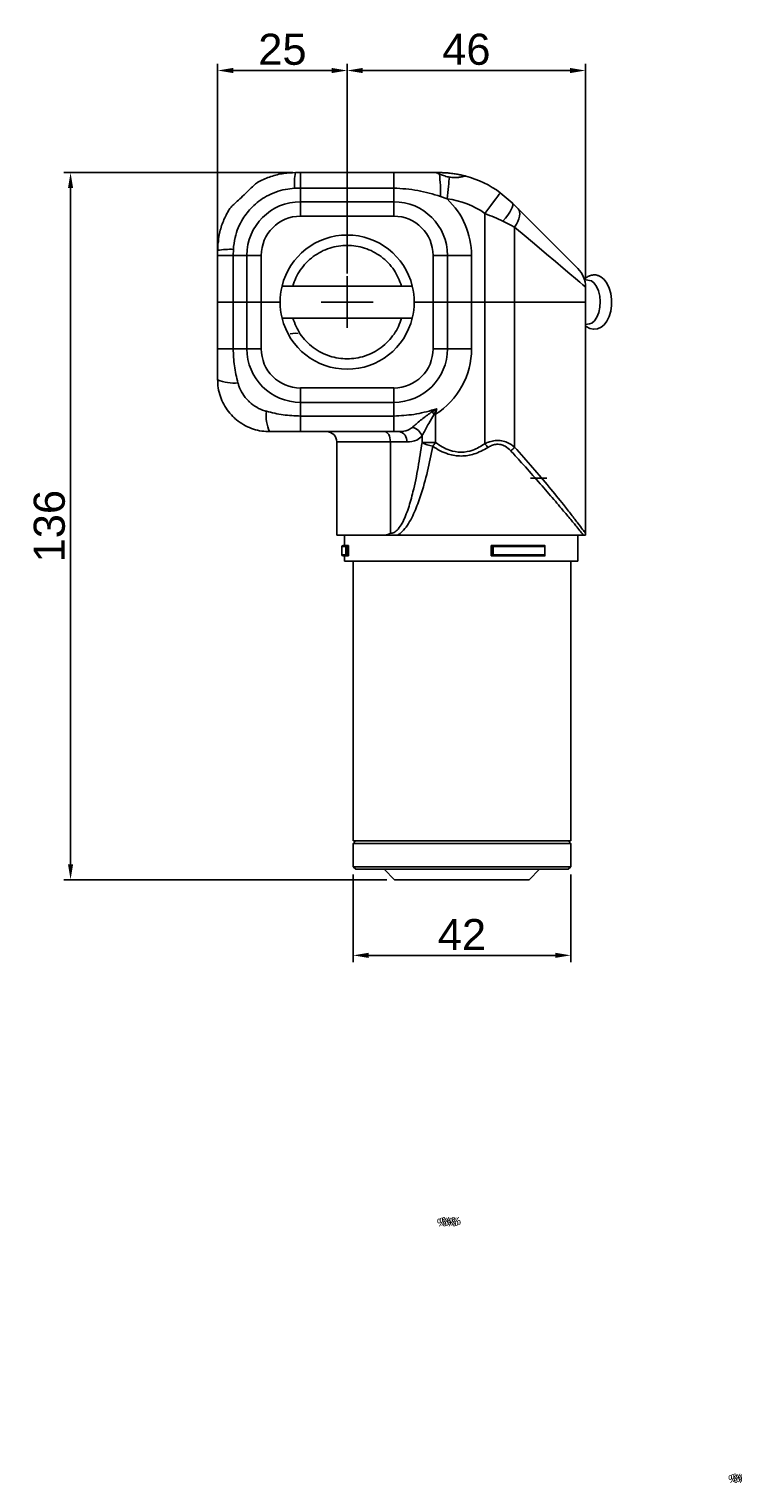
# Model space of a CAD drawing. Extents: x -901 to 3209, y -1525 to 2707.
# Tile 1 of 4: x -901 to -765, y -135 to 146. Entities that reach past the tile are written whole.
import ezdxf

# ---------------------------------------------------------------- set-up
doc = ezdxf.new("R2010")
doc.units = 0
doc.header["$LTSCALE"] = 10
doc.header["$MEASUREMENT"] = 0
doc.header["$PDMODE"] = 3
doc.linetypes.add('CENTER', pattern=[2, 1.25, -0.25, 0.25, -0.25])
doc.layers.get('0').update_dxf_attribs({"linetype": 'CONTINUOUS'})
doc.layers.get('DEFPOINTS').update_dxf_attribs({"linetype": 'CONTINUOUS'})
for name, color, linetype in [('CE', 2, 'CENTER'), ('DIM', 4, 'CONTINUOUS'), ('DIM0', 4, 'CONTINUOUS')]:
    doc.layers.add(name, color=color, linetype=linetype)
doc.styles.get("Standard").update_dxf_attribs({"font": 'ARIAL.TTF'})
doc.dimstyles.new('FU-2D', dxfattribs={"dimscale": 0, "dimtxt": 5, "dimasz": 5, "dimexe": 1.25, "dimexo": 0.625, "dimgap": 1, "dimtad": 1, "dimdec": 4, "dimtxsty": 'STANDARD', "dimcen": 2.5, "dimazin": 3, "dimtfac": 1, "dimtdec": 4, "dimtmove": 0, "dimatfit": 3, "dimtolj": 1, "dimtzin": 0})

# ---------------------------------------------------------------- blocks, each defined once
blk = doc.blocks.new('*D38')
at = {"layer": 'DEFPOINTS', "color": 0}
for p in [(-848.62, 117.83), (-893.01, -18.67), (-830.47, -18.67)]:
    blk.add_point(p, dxfattribs=at)
at = {"layer": 'DIM', "color": 0}
for p, q in [((-850.12, 117.83), (-894.31, 117.83)), ((-893.01, 114.83), (-893.01, -15.67)), ((-831.97, -18.67), (-894.31, -18.67))]:
    blk.add_line(p, q, dxfattribs=at)
for points in [[(-893.51, 114.83), (-892.51, 114.83), (-893.01, 117.83)], [(-893.51, -15.67), (-892.51, -15.67), (-893.01, -18.67)]]:
    blk.add_solid(points, dxfattribs=at)
at = {"layer": 'DIM', "color": 0, "insert": (-897.08, 49.58), "char_height": 6, "attachment_point": 5, "rotation": 90}
blk.add_mtext('\\A1;136', dxfattribs=at)
blk = doc.blocks.new('*D39')
at = {"layer": 'DEFPOINTS', "color": 0}
for p in [(-793.62, 137.54), (-839.62, 96.83), (-793.62, 95.76)]:
    blk.add_point(p, dxfattribs=at)
at = {"layer": 'DIM', "color": 0}
for p, q in [((-839.62, 98.33), (-839.62, 138.84)), ((-836.62, 137.54), (-796.62, 137.54)), ((-793.62, 97.26), (-793.62, 138.84))]:
    blk.add_line(p, q, dxfattribs=at)
for points in [[(-836.62, 138.04), (-836.62, 137.04), (-839.62, 137.54)], [(-796.62, 138.04), (-796.62, 137.04), (-793.62, 137.54)]]:
    blk.add_solid(points, dxfattribs=at)
at = {"layer": 'DIM', "color": 0, "insert": (-816.62, 141.6), "char_height": 6, "attachment_point": 5}
blk.add_mtext('\\A1;46', dxfattribs=at)
blk = doc.blocks.new('*D40')
at = {"layer": 'DEFPOINTS', "color": 0}
for p in [(-864.62, 137.54), (-839.62, 96.83), (-864.62, 92.83)]:
    blk.add_point(p, dxfattribs=at)
at = {"layer": 'DIM', "color": 0}
for p, q in [((-864.62, 94.33), (-864.62, 138.84)), ((-842.62, 137.54), (-861.62, 137.54)), ((-839.62, 98.33), (-839.62, 138.84))]:
    blk.add_line(p, q, dxfattribs=at)
for points in [[(-861.62, 138.04), (-861.62, 137.04), (-864.62, 137.54)], [(-842.62, 138.04), (-842.62, 137.04), (-839.62, 137.54)]]:
    blk.add_solid(points, dxfattribs=at)
at = {"layer": 'DIM', "color": 0, "insert": (-852.12, 141.6), "char_height": 6, "attachment_point": 5}
blk.add_mtext('\\A1;25', dxfattribs=at)
blk = doc.blocks.new('*D41')
at = {"layer": 'DEFPOINTS', "color": 0}
for p in [(-838.47, -16.17), (-796.47, -16.17), (-796.47, -33.27)]:
    blk.add_point(p, dxfattribs=at)
at = {"layer": 'DIM', "color": 0}
for p, q in [((-838.47, -17.67), (-838.47, -34.57)), ((-796.47, -17.67), (-796.47, -34.57)), ((-835.47, -33.27), (-799.47, -33.27))]:
    blk.add_line(p, q, dxfattribs=at)
for points in [[(-835.47, -32.77), (-835.47, -33.77), (-838.47, -33.27)], [(-799.47, -32.77), (-799.47, -33.77), (-796.47, -33.27)]]:
    blk.add_solid(points, dxfattribs=at)
at = {"layer": 'DIM', "color": 0, "insert": (-817.47, -29.26), "char_height": 6, "attachment_point": 5}
blk.add_mtext('\\A1;42', dxfattribs=at)

msp = doc.modelspace()

# ---------------------------------------------------------------- linework, layer by layer
at = {"color": 7, "linetype": 'CONTINUOUS'}
for p, q in [((-849.623, 117.834), (-848.623, 117.834)), ((-848.623, 117.834), (-830.623, 117.834)), ((-848.623, 117.834), (-848.623, 114.834)), ((-830.623, 117.834), (-830.623, 114.834)), ((-821.907, 117.834), (-822.523, 117.834)), ((-813.573, 116.015), (-813.573, 116.028)), ((-848.623, 114.834), (-849.802, 114.804)), ((-830.623, 114.834), (-848.623, 114.834)), ((-848.623, 114.834), (-848.623, 112.199)), ((-830.623, 114.834), (-830.623, 112.199)), ((-820.336, 112.752), (-821.607, 113.213)), ((-810.067, 113.953), (-807.765, 111.977)), ((-848.623, 112.199), (-830.623, 112.199)), ((-848.623, 109.418), (-848.623, 112.199)), ((-830.623, 109.418), (-830.623, 112.199)), ((-813.027, 92.834), (-813.027, 109.923)), ((-830.623, 109.418), (-848.623, 109.418)), ((-807.315, 107.312), (-807.315, 92.834)), ((-864.623, 101.834), (-864.623, 102.834)), ((-864.623, 92.834), (-864.623, 101.834)), ((-864.623, 101.834), (-861.623, 101.834)), ((-861.592, 103.013), (-861.623, 101.834)), ((-861.623, 101.834), (-861.623, 92.834)), ((-861.623, 101.834), (-858.988, 101.834)), ((-858.988, 92.834), (-858.988, 101.834)), ((-858.988, 101.834), (-856.207, 101.834)), ((-856.207, 101.834), (-856.207, 92.834)), ((-823.039, 101.834), (-820.258, 101.834)), ((-823.039, 92.834), (-823.039, 101.834)), ((-820.258, 101.834), (-815.623, 101.834)), ((-820.258, 101.834), (-820.258, 92.834)), ((-815.623, 101.834), (-815.623, 92.834)), ((-829.121, 95.934), (-850.125, 95.934)), ((-792.821, 97.024), (-793.831, 97.192)), ((-793.623, 95.763), (-793.623, 92.834)), ((-864.623, 92.834), (-861.623, 92.834)), ((-864.623, 83.834), (-864.623, 92.834)), ((-864.623, 92.834), (-861.623, 92.834)), ((-858.988, 92.834), (-861.623, 92.834)), ((-861.623, 92.834), (-861.623, 83.834)), ((-858.988, 92.834), (-861.623, 92.834)), ((-858.988, 92.834), (-856.207, 92.834)), ((-858.988, 83.834), (-858.988, 92.834)), ((-858.988, 92.834), (-856.207, 92.834)), ((-856.207, 92.834), (-852.573, 92.834)), ((-856.207, 92.834), (-856.207, 83.834)), ((-856.207, 92.834), (-852.573, 92.834)), ((-826.673, 92.834), (-823.039, 92.834)), ((-826.673, 92.834), (-823.039, 92.834)), ((-823.039, 92.834), (-820.258, 92.834)), ((-823.039, 83.834), (-823.039, 92.834)), ((-823.039, 92.834), (-820.258, 92.834)), ((-815.623, 92.834), (-820.258, 92.834)), ((-820.258, 92.834), (-820.258, 83.834)), ((-815.623, 92.834), (-820.258, 92.834)), ((-815.623, 92.834), (-813.027, 92.834)), ((-815.623, 92.834), (-815.623, 83.834)), ((-815.623, 92.834), (-813.027, 92.834)), ((-813.027, 92.834), (-807.315, 92.834)), ((-813.027, 65.503), (-813.027, 92.834)), ((-813.027, 92.834), (-807.315, 92.834)), ((-807.315, 92.834), (-793.623, 92.834)), ((-807.315, 92.834), (-807.315, 64.855)), ((-807.315, 92.834), (-793.623, 92.834)), ((-793.623, 92.834), (-793.623, 77.834)), ((-829.121, 89.734), (-850.125, 89.734)), ((-793.623, 88.511), (-792.821, 88.644)), ((-864.623, 83.834), (-861.623, 83.834)), ((-861.623, 83.834), (-858.988, 83.834)), ((-858.988, 83.834), (-856.207, 83.834)), ((-823.039, 83.834), (-820.258, 83.834)), ((-820.258, 83.834), (-815.623, 83.834)), ((-848.623, 76.251), (-830.623, 76.251)), ((-848.623, 73.47), (-848.623, 76.251)), ((-830.623, 73.47), (-830.623, 76.251)), ((-793.623, 77.834), (-793.623, 48.212)), ((-848.623, 73.47), (-848.623, 70.834)), ((-830.623, 73.47), (-848.623, 73.47)), ((-830.623, 73.47), (-830.623, 70.834)), ((-848.623, 67.834), (-848.623, 70.834)), ((-848.623, 70.834), (-830.623, 70.834)), ((-830.623, 67.834), (-830.623, 70.834)), ((-822.846, 71.191), (-822.551, 71.191)), ((-822.296, 72.243), (-822.551, 71.191)), ((-822.551, 71.191), (-822.551, 65.747)), ((-830.623, 67.834), (-848.623, 67.834)), ((-829.577, 67.834), (-830.623, 67.834)), ((-831.271, 65.834), (-841.623, 65.834)), ((-841.623, 65.834), (-841.623, 47.834)), ((-828.125, 65.834), (-831.271, 65.834)), ((-831.271, 48.212), (-831.271, 65.834)), ((-825.172, 66.966), (-825.172, 65.747)), ((-825.172, 65.747), (-822.551, 65.747)), ((-801.097, 58.834), (-804.228, 58.834)), ((-832.58, 47.834), (-841.623, 47.834)), ((-840.123, 47.834), (-840.123, 45.834)), ((-794.011, 47.834), (-829.898, 47.834)), ((-795.123, 42.834), (-795.123, 47.834)), ((-839.89, 45.634), (-840.623, 45.634)), ((-840.623, 45.634), (-840.623, 44.034)), ((-840.423, 45.834), (-839.646, 45.834)), ((-839.89, 44.034), (-839.89, 45.634)), ((-839.645, 45.834), (-839.646, 45.834)), ((-839.356, 45.834), (-839.645, 45.834)), ((-839.645, 45.834), (-839.645, 43.834)), ((-839.356, 45.834), (-839.356, 43.834)), ((-811.799, 45.834), (-811.722, 45.834)), ((-811.799, 45.834), (-811.799, 43.834)), ((-811.722, 45.834), (-811.722, 45.834)), ((-811.722, 43.834), (-811.722, 45.834)), ((-811.722, 45.834), (-801.501, 45.834)), ((-811.475, 45.634), (-811.475, 44.034)), ((-801.503, 45.634), (-811.475, 45.634)), ((-801.503, 44.034), (-801.503, 45.634)), ((-801.443, 43.893), (-801.443, 45.776)), ((-840.623, 44.034), (-839.89, 44.034)), ((-839.646, 43.834), (-840.423, 43.834)), ((-840.123, 43.834), (-840.123, 42.834)), ((-795.123, 42.834), (-840.123, 42.834)), ((-839.645, 43.834), (-839.646, 43.834)), ((-839.356, 43.834), (-839.645, 43.834)), ((-838.473, 42.834), (-838.473, -11.166)), ((-811.799, 43.834), (-811.722, 43.834)), ((-801.501, 43.834), (-811.722, 43.834)), ((-811.722, 43.834), (-811.722, 43.834)), ((-811.475, 44.034), (-801.503, 44.034)), ((-796.473, -11.166), (-796.473, 42.834)), ((-796.473, -11.166), (-838.473, -11.166)), ((-837.973, -11.166), (-838.473, -11.666)), ((-796.473, -11.666), (-796.973, -11.166)), ((-796.473, -11.666), (-838.473, -11.666)), ((-838.473, -11.666), (-838.473, -16.166)), ((-796.473, -16.166), (-796.473, -11.666)), ((-838.473, -16.166), (-796.473, -16.166)), ((-838.473, -16.166), (-837.973, -16.666)), ((-796.973, -16.666), (-837.973, -16.666)), ((-832.473, -16.666), (-830.473, -18.666)), ((-804.473, -18.666), (-802.473, -16.666)), ((-796.973, -16.666), (-796.473, -16.166)), ((-828.731, -18.666), (-830.473, -18.666)), ((-804.473, -18.666), (-828.731, -18.666))]:
    msp.add_line(p, q, dxfattribs=at)
at = {"color": 7, "linetype": 'CONTINUOUS', "flags": 128}
for points in [[(-819.894, 116.958), (-819.932, 116.591), (-819.977, 116.164), (-820.028, 115.682), (-820.084, 115.154), (-820.143, 114.587), (-820.206, 113.992), (-820.271, 113.377), (-820.336, 112.752)], [(-810.067, 113.953), (-810.124, 113.876), (-810.292, 113.646), (-810.566, 113.274), (-810.934, 112.773), (-811.382, 112.162), (-811.894, 111.465), (-812.449, 110.709), (-813.027, 109.923)], [(-807.765, 111.977), (-807.667, 111.782), (-807.667, 111.495), (-807.768, 111.125), (-807.965, 110.682), (-808.253, 110.178), (-808.624, 109.626), (-809.068, 109.042), (-809.574, 108.441)], [(-807.765, 111.977), (-807.372, 111.584), (-806.995, 111.206), (-806.636, 110.847)], [(-806.636, 110.847), (-806.448, 110.586), (-806.337, 110.256), (-806.307, 109.866), (-806.357, 109.422), (-806.486, 108.934), (-806.692, 108.412), (-806.97, 107.868), (-807.315, 107.312)], [(-806.636, 110.847), (-804.762, 108.974), (-803.021, 107.232), (-801.425, 105.636), (-799.986, 104.198), (-798.717, 102.928), (-797.626, 101.837), (-796.721, 100.933), (-796.01, 100.222), (-795.499, 99.71), (-795.19, 99.402), (-795.087, 99.299)], [(-807.315, 107.312), (-808.034, 107.671), (-808.789, 108.048), (-809.574, 108.441)], [(-793.623, 95.763), (-793.745, 95.866), (-794.111, 96.175), (-794.717, 96.687), (-795.56, 97.397), (-796.632, 98.302), (-797.926, 99.393), (-799.431, 100.662), (-801.137, 102.101), (-803.029, 103.697), (-805.094, 105.438), (-807.315, 107.312)], [(-793.623, 88.252), (-793.485, 88.117), (-792.814, 87.744), (-792.094, 87.589), (-791.314, 87.671), (-790.625, 87.976), (-790.025, 88.467), (-789.501, 89.154), (-789.068, 90.043), (-788.764, 91.086), (-788.607, 92.205), (-788.6, 93.348), (-788.741, 94.47), (-789.031, 95.526), (-789.479, 96.478), (-790.028, 97.204), (-790.65, 97.709), (-790.915, 97.85), (-790.915, 97.85)], [(-792.821, 97.024), (-792.485, 96.919), (-791.946, 96.52), (-791.48, 95.87), (-791.118, 95.013), (-790.886, 94.007), (-790.798, 92.922), (-790.862, 91.831), (-791.072, 90.808), (-791.415, 89.923), (-791.866, 89.237), (-792.396, 88.795), (-792.821, 88.644)], [(-849.097, 86.8), (-849.595, 86.834), (-850.623, 86.707)], [(-832.408, 67.834), (-832.186, 67.796), (-831.973, 67.682), (-831.776, 67.497), (-831.604, 67.249), (-831.462, 66.946), (-831.357, 66.6), (-831.293, 66.225), (-831.271, 65.834)], [(-823.113, 65.004), (-823.045, 65.094), (-822.976, 65.186), (-822.906, 65.278), (-822.836, 65.371), (-822.765, 65.464), (-822.694, 65.558), (-822.623, 65.652), (-822.551, 65.747)], [(-812.501, 64.76), (-812.565, 64.851), (-812.63, 64.942), (-812.695, 65.034), (-812.761, 65.127), (-812.827, 65.221), (-812.893, 65.315), (-812.96, 65.409), (-813.027, 65.503)]]:
    msp.add_lwpolyline(points, dxfattribs=at)
at = {"color": 7, "linetype": 'CONTINUOUS'}
for centre, radius, start, end in [((-833.674, 115.372), 16.138, 171.22197, 182.01739), ((-857.529, 113.727), 35.926, 359.18005, 6.12001), ((-821.907, 97.834), 20, 53.70015, 75.00142), ((-821.907, 97.834), 15, 53.70015, 83.99003), ((-830.623, 101.834), 15, 0, 46.70537), ((-848.623, 101.834), 10.365, 90, 180), ((-830.623, 101.834), 10.365, 0, 90), ((-848.623, 101.834), 7.584, 90, 180), ((-830.623, 101.834), 7.584, 0, 90), ((-839.623, 92.834), 12.95, 13.85008, 166.14992), ((-862.16, 86.886), 16.138, 87.98263, 98.778), ((-798.623, 95.763), 5, 0, 45), ((-839.623, 92.834), 12.95, 166.14992, 193.85008), ((-839.623, 92.834), 12.95, 346.14992, 13.85008), ((-839.623, 92.834), 12.95, 193.85008, 346.14992), ((-848.623, 83.834), 10.365, 180, 270), ((-848.623, 83.834), 7.584, 180, 270), ((-830.623, 83.834), 10.365, 270, 0), ((-830.623, 83.834), 7.584, 270, 0), ((-830.623, 83.834), 15, 302.55407, 0), ((-861.522, 85.103), 7.902, 246.90062, 275.92272), ((-847.354, 70.935), 7.902, 174.07728, 203.09938), ((-842.821, 54.149), 26.257, 40.47068, 41.83133), ((-843.623, 65.834), 2, 0, 90), ((-829.903, 66.071), 1.793, 352.42158, 79.53304), ((-827.561, 66.185), 2.513, 18.10654, 77.95343), ((-822.111, 71.008), 6.087, 239.80255, 260.51586), ((-812.463, 69.15), 6.705, 311.28467, 320.1595), ((-840.423, 45.634), 0.2, 90, 180), ((-840.423, 44.034), 0.2, 180, 270)]:
    msp.add_arc(centre, radius, start, end, dxfattribs=at)
for points, knots in [([(-862.38, 110.724), (-862.227, 110.924), (-861.922, 111.322), (-861.081, 112.093), (-860.054, 113.028), (-858.934, 114.091), (-857.973, 115.027), (-857.309, 115.64), (-856.996, 115.893), (-856.889, 115.956), (-856.867, 115.969)], [0, 0, 0, 0, 0.1378066, 0.2750916, 0.4305136, 0.6113251, 0.7813138, 0.8917226, 0.977331, 1, 1, 1, 1]), ([(-856.754, 116.031), (-856.745, 116.036), (-856.729, 116.045), (-856.84, 115.983), (-856.882, 115.96)], [0, 0, 0, 0, 0.6176458, 1, 1, 1, 1]), ([(-856.867, 115.969), (-856.787, 116.013), (-855.978, 116.453), (-854.336, 117.144), (-851.965, 117.733), (-850.367, 117.802), (-849.623, 117.834)], [0, 0, 0, 0, 0.0362922, 0.3656798, 0.7046022, 1, 1, 1, 1]), ([(-830.623, 117.834), (-829.269, 117.834), (-826.555, 117.834), (-823.858, 117.834), (-822.506, 117.834)], [0, 0, 0, 0, 0.4989924, 1, 1, 1, 1]), ([(-822.506, 117.834), (-822.449, 117.819), (-822.335, 117.787), (-821.984, 117.634), (-821.808, 117.557)], [0, 0, 0, 0, 0.5013086, 1, 1, 1, 1]), ([(-816.735, 117.154), (-816.734, 117.154), (-816.73, 117.153), (-816.953, 117.213), (-817.49, 117.344), (-818.277, 117.509), (-819.23, 117.663), (-820.228, 117.772), (-821.192, 117.828), (-821.664, 117.832), (-821.907, 117.834)], [0, 0, 0, 0, 0.04364952, 0.17484892, 0.30708716, 0.4432825, 0.58209983, 0.72004897, 0.85557898, 1, 1, 1, 1]), ([(-821.808, 117.557), (-821.561, 117.455), (-821.067, 117.251), (-820.348, 117.037), (-819.949, 116.968), (-819.894, 116.958)], [0, 0, 0, 0, 0.4624104, 0.9252413, 1, 1, 1, 1]), ([(-819.894, 116.958), (-819.746, 116.937), (-819.299, 116.873), (-818.552, 116.868), (-817.752, 116.963), (-817.122, 117.09), (-816.805, 117.157), (-816.748, 117.154), (-816.731, 117.153)], [0, 0, 0, 0, 0.0971664, 0.2934204, 0.4867585, 0.693923, 0.9081982, 1, 1, 1, 1]), ([(-849.802, 114.804), (-850.381, 114.75), (-851.611, 114.635), (-853.436, 114.111), (-855.682, 113.095), (-857.922, 111.403), (-859.657, 109.213), (-860.689, 107.185), (-861.361, 105.205), (-861.511, 103.784), (-861.592, 103.013)], [0, 0, 0, 0, 0.0955705, 0.2029385, 0.3103059, 0.4999236, 0.6582167, 0.7655996, 0.872983, 1, 1, 1, 1]), ([(-821.607, 113.213), (-823.062, 113.657), (-826, 114.556), (-829.072, 114.741), (-830.623, 114.834)], [0, 0, 0, 0, 0.4950628, 1, 1, 1, 1]), ([(-864.623, 102.834), (-864.567, 103.825), (-864.463, 105.648), (-863.689, 108.227), (-862.921, 109.838), (-862.428, 110.645), (-862.38, 110.724)], [0, 0, 0, 0, 0.357633, 0.6578226, 0.9667235, 1, 1, 1, 1]), ([(-862.434, 110.635), (-862.456, 110.6), (-862.514, 110.505), (-862.519, 110.495), (-862.523, 110.489)], [0, 0, 0, 0, 0.3746228, 1, 1, 1, 1]), ([(-809.574, 108.441), (-810.12, 108.704), (-811.227, 109.236), (-812.421, 109.692), (-813.027, 109.923)], [0, 0, 0, 0, 0.49300972, 1, 1, 1, 1]), ([(-864.429, 104.789), (-864.435, 104.758), (-864.469, 104.598), (-864.499, 104.407), (-864.52, 104.263), (-864.522, 104.251), (-864.523, 104.245)], [0, 0, 0, 0, 0.1208016, 0.6431106, 0.8397653, 1, 1, 1, 1]), ([(-850.125, 95.934), (-849.939, 96.474), (-849.567, 97.554), (-848.683, 99.06), (-847.568, 100.443), (-846.208, 101.645), (-844.671, 102.607), (-843.018, 103.295), (-841.322, 103.697), (-839.623, 103.827), (-837.923, 103.697), (-836.227, 103.295), (-834.575, 102.607), (-833.036, 101.646), (-831.683, 100.441), (-830.178, 98.627), (-829.54, 97.001), (-829.121, 95.934)], [0, 0, 0, 0, 0.0608811, 0.1217527, 0.1854872, 0.2500961, 0.3147049, 0.3784394, 0.4404939, 0.5001878, 0.5598816, 0.6219361, 0.6856706, 0.7502794, 0.8148883, 0.8786228, 1, 1, 1, 1]), ([(-850.125, 95.934), (-850.365, 95.934), (-850.845, 95.934), (-851.481, 95.934), (-851.946, 95.934), (-852.169, 95.934), (-852.189, 95.934), (-852.196, 95.934)], [0, 0, 0, 0, 0.2250384, 0.4502865, 0.6699282, 0.8821294, 1, 1, 1, 1]), ([(-827.049, 95.934), (-827.071, 95.934), (-827.115, 95.934), (-827.454, 95.934), (-827.955, 95.934), (-828.541, 95.934), (-828.945, 95.934), (-829.121, 95.934)], [0, 0, 0, 0, 0.2060434, 0.4120053, 0.6203268, 0.834485, 1, 1, 1, 1]), ([(-790.915, 97.85), (-791.095, 97.921), (-791.526, 98.088), (-792.262, 98.108), (-793.008, 97.876), (-793.555, 97.543), (-793.809, 97.249), (-793.893, 97.152)], [0, 0, 0, 0, 0.1765711, 0.4219246, 0.6550554, 0.8857888, 1, 1, 1, 1]), ([(-850.125, 89.734), (-850.365, 89.734), (-850.845, 89.734), (-851.481, 89.734), (-851.946, 89.734), (-852.169, 89.734), (-852.189, 89.734), (-852.196, 89.734)], [0, 0, 0, 0, 0.2250384, 0.4502865, 0.6699282, 0.8821294, 1, 1, 1, 1]), ([(-829.121, 89.734), (-829.307, 89.195), (-829.678, 88.115), (-830.562, 86.609), (-831.678, 85.226), (-833.037, 84.024), (-834.575, 83.062), (-836.227, 82.374), (-837.923, 81.972), (-839.623, 81.841), (-841.322, 81.972), (-843.018, 82.374), (-844.67, 83.062), (-846.21, 84.023), (-847.562, 85.228), (-849.067, 87.041), (-849.706, 88.668), (-850.125, 89.734)], [0, 0, 0, 0, 0.0608811, 0.1217527, 0.1854872, 0.2500961, 0.3147049, 0.3784394, 0.4404939, 0.5001877, 0.5598816, 0.6219361, 0.6856705, 0.7502794, 0.8148883, 0.8786228, 1, 1, 1, 1]), ([(-827.049, 89.734), (-827.071, 89.734), (-827.115, 89.734), (-827.454, 89.734), (-827.955, 89.734), (-828.541, 89.734), (-828.945, 89.734), (-829.121, 89.734)], [0, 0, 0, 0, 0.2060434, 0.4120053, 0.6203268, 0.834485, 1, 1, 1, 1]), ([(-864.623, 77.834), (-864.623, 78.829), (-864.623, 80.821), (-864.623, 82.829), (-864.623, 83.834)], [0, 0, 0, 0, 0.4994504, 1, 1, 1, 1]), ([(-861.623, 83.834), (-861.578, 82.731), (-861.489, 80.501), (-860.969, 78.336), (-860.707, 77.243)], [0, 0, 0, 0, 0.4951516, 1, 1, 1, 1]), ([(-854.623, 67.834), (-854.851, 67.839), (-856.169, 67.868), (-858.027, 68.322), (-859.985, 69.339), (-861.023, 70.122), (-861.964, 71.012), (-862.808, 72.008), (-863.662, 73.448), (-864.265, 75.022), (-864.577, 76.499), (-864.61, 77.449), (-864.623, 77.834)], [0, 0, 0, 0, 0.0437888, 0.2524998, 0.3571174, 0.4647036, 0.4996669, 0.6048669, 0.7130856, 0.8181572, 0.9262432, 1, 1, 1, 1]), ([(-860.707, 77.243), (-860.653, 77.057), (-860.441, 76.321), (-859.837, 75.094), (-859.048, 74.102), (-858.137, 73.224), (-857.132, 72.48), (-855.974, 71.961), (-855.324, 71.781), (-855.214, 71.75)], [0, 0, 0, 0, 0.0714384, 0.2832744, 0.4999781, 0.5356358, 0.7506877, 0.9577452, 1, 1, 1, 1]), ([(-855.214, 71.75), (-854.14, 71.492), (-851.976, 70.971), (-849.746, 70.88), (-848.623, 70.834)], [0, 0, 0, 0, 0.49597356, 1, 1, 1, 1]), ([(-830.623, 70.834), (-829.318, 70.901), (-826.677, 71.037), (-823.933, 71.753), (-822.476, 72.189), (-822.296, 72.243)], [0, 0, 0, 0, 0.4610118, 0.9335719, 1, 1, 1, 1]), ([(-827.036, 68.643), (-826.923, 68.748), (-826.591, 69.055), (-825.899, 69.643), (-824.777, 70.58), (-823.847, 71.241), (-823.257, 71.661)], [0, 0, 0, 0, 0.1185106, 0.3473508, 0.5857404, 1, 1, 1, 1]), ([(-822.846, 71.191), (-823.197, 70.598), (-823.958, 69.311), (-824.731, 67.85), (-825.099, 67.113), (-825.172, 66.966)], [0, 0, 0, 0, 0.4065436, 0.8813159, 1, 1, 1, 1]), ([(-823.257, 71.661), (-822.94, 71.851), (-822.619, 72.044), (-822.3, 72.241), (-822.296, 72.243)], [0, 0, 0, 0, 0.9876183, 1, 1, 1, 1]), ([(-822.296, 72.243), (-822.299, 72.239), (-822.48, 71.888), (-822.664, 71.537), (-822.846, 71.191)], [0, 0, 0, 0, 0.012168, 1, 1, 1, 1]), ([(-848.623, 67.834), (-849.624, 67.834), (-851.633, 67.834), (-853.624, 67.834), (-854.623, 67.834)], [0, 0, 0, 0, 0.49859107, 1, 1, 1, 1]), ([(-829.577, 67.834), (-828.983, 67.864), (-828.009, 67.913), (-827.309, 68.438), (-827.036, 68.643)], [0, 0, 0, 0, 0.6094859, 1, 1, 1, 1]), ([(-831.271, 48.212), (-831.267, 48.212), (-831.03, 48.212), (-830.468, 48.365), (-829.688, 49.059), (-828.69, 50.612), (-827.757, 53.058), (-826.766, 56.682), (-825.892, 60.921), (-825.412, 64.138), (-825.172, 65.747)], [0, 0, 0, 0, 0.0005857, 0.0423929, 0.1013391, 0.1758937, 0.3414729, 0.5078674, 0.7538741, 1, 1, 1, 1]), ([(-823.113, 65.004), (-823.434, 63.385), (-824.074, 60.148), (-825.242, 55.903), (-826.377, 52.801), (-827.335, 50.794), (-828.194, 49.411), (-829.054, 48.389), (-829.681, 47.977), (-829.898, 47.834)], [0, 0, 0, 0, 0.255311, 0.5104323, 0.6865648, 0.7772717, 0.8678234, 0.9541343, 1, 1, 1, 1]), ([(-825.172, 66.966), (-825.494, 66.679), (-826.295, 65.966), (-827.441, 65.883), (-828.125, 65.834)], [0, 0, 0, 0, 0.4025081, 1, 1, 1, 1]), ([(-812.501, 64.76), (-813.356, 64.286), (-814.947, 63.402), (-817.621, 62.987), (-819.861, 63.352), (-821.688, 64.101), (-822.638, 64.703), (-823.113, 65.004)], [0, 0, 0, 0, 0.2573781, 0.4795686, 0.702175, 0.8509617, 1, 1, 1, 1]), ([(-822.551, 65.747), (-822.128, 65.448), (-821.282, 64.852), (-819.647, 64.101), (-817.621, 63.727), (-815.198, 64.156), (-813.79, 65.03), (-813.027, 65.503)], [0, 0, 0, 0, 0.15070431, 0.30106749, 0.52092162, 0.7403782, 1, 1, 1, 1]), ([(-813.027, 65.503), (-812.729, 65.636), (-812.092, 65.92), (-810.991, 66.149), (-809.813, 66.116), (-808.496, 65.731), (-807.758, 65.183), (-807.315, 64.855)], [0, 0, 0, 0, 0.15172931, 0.32385504, 0.5228648, 0.71379628, 1, 1, 1, 1]), ([(-808.04, 64.112), (-808.382, 64.438), (-808.943, 64.972), (-809.989, 65.373), (-810.924, 65.407), (-811.787, 65.171), (-812.271, 64.893), (-812.501, 64.76)], [0, 0, 0, 0, 0.2964406, 0.4852218, 0.677937, 0.8467454, 1, 1, 1, 1]), ([(-807.315, 64.855), (-806.134, 63.522), (-803.767, 60.853), (-800.601, 57.091), (-798.13, 54.053), (-796.322, 51.754), (-795.04, 50.092), (-794.115, 48.87), (-793.674, 48.28), (-793.636, 48.229), (-793.623, 48.212)], [0, 0, 0, 0, 0.16708427, 0.33463718, 0.50118397, 0.61023962, 0.7191856, 0.83138437, 0.94342046, 1, 1, 1, 1]), ([(-794.011, 47.834), (-794.172, 48.033), (-794.494, 48.431), (-795.369, 49.506), (-796.602, 51.004), (-798.388, 53.147), (-800.642, 55.797), (-803.366, 58.926), (-805.867, 61.734), (-807.473, 63.491), (-808.04, 64.112)], [0, 0, 0, 0, 0.0937215, 0.1874954, 0.311531, 0.4356882, 0.594459, 0.7539706, 0.9131123, 1, 1, 1, 1]), ([(-832.58, 47.834), (-832.27, 47.864), (-831.828, 47.906), (-831.402, 48.129), (-831.276, 48.208), (-831.271, 48.212)], [0, 0, 0, 0, 0.6928141, 0.9876107, 1, 1, 1, 1]), ([(-829.898, 47.834), (-830.369, 47.834), (-831.281, 47.834), (-832.157, 47.834), (-832.58, 47.834)], [0, 0, 0, 0, 0.51674462, 1, 1, 1, 1]), ([(-793.649, 47.834), (-793.649, 47.834), (-793.648, 47.834), (-793.864, 47.834), (-794.011, 47.834)], [0, 0, 0, 0, 0.3202228, 1, 1, 1, 1]), ([(-793.623, 48.212), (-793.623, 48.184), (-793.623, 48.122), (-793.629, 48.015), (-793.637, 47.918), (-793.645, 47.86), (-793.649, 47.834)], [0, 0, 0, 0, 0.1512282, 0.3417877, 0.7009444, 1, 1, 1, 1]), ([(-839.89, 45.634), (-839.89, 45.635), (-839.884, 45.658), (-839.865, 45.705), (-839.816, 45.765), (-839.755, 45.807), (-839.699, 45.83), (-839.663, 45.833), (-839.646, 45.834)], [0, 0, 0, 0, 0.0074622, 0.2529285, 0.5246689, 0.7209562, 0.8601507, 1, 1, 1, 1]), ([(-811.475, 45.634), (-811.476, 45.635), (-811.498, 45.658), (-811.546, 45.705), (-811.613, 45.765), (-811.667, 45.807), (-811.703, 45.83), (-811.716, 45.833), (-811.722, 45.834)], [0, 0, 0, 0, 0.0074531, 0.2529281, 0.524665, 0.7209627, 0.8601358, 1, 1, 1, 1]), ([(-801.503, 45.634), (-801.502, 45.635), (-801.486, 45.658), (-801.458, 45.705), (-801.439, 45.765), (-801.445, 45.807), (-801.466, 45.83), (-801.489, 45.833), (-801.501, 45.834)], [0, 0, 0, 0, 0.0074463, 0.2529153, 0.5246695, 0.7209392, 0.8601395, 1, 1, 1, 1]), ([(-839.646, 43.834), (-839.663, 43.836), (-839.699, 43.839), (-839.755, 43.862), (-839.816, 43.904), (-839.865, 43.964), (-839.884, 44.011), (-839.89, 44.034), (-839.89, 44.034)], [0, 0, 0, 0, 0.139851, 0.2790424, 0.4753302, 0.7470777, 0.9925378, 1, 1, 1, 1]), ([(-811.722, 43.834), (-811.716, 43.836), (-811.703, 43.839), (-811.667, 43.862), (-811.613, 43.904), (-811.546, 43.964), (-811.498, 44.011), (-811.476, 44.034), (-811.475, 44.034)], [0, 0, 0, 0, 0.1398658, 0.2790359, 0.4753341, 0.7470781, 0.9925469, 1, 1, 1, 1]), ([(-801.501, 43.834), (-801.489, 43.836), (-801.466, 43.839), (-801.445, 43.862), (-801.439, 43.904), (-801.458, 43.964), (-801.486, 44.011), (-801.502, 44.034), (-801.503, 44.034)], [0, 0, 0, 0, 0.1398621, 0.2790594, 0.4753296, 0.7470908, 0.9925537, 1, 1, 1, 1])]:
    msp.add_open_spline(points, degree=3, knots=knots, dxfattribs=at)
at = {"layer": 'CE'}
for p, q in [((-839.623, 87.834), (-839.623, 97.834)), ((-844.623, 92.834), (-834.623, 92.834))]:
    msp.add_line(p, q, dxfattribs=at)

# ---------------------------------------------------------------- texts
at = {"layer": 'DIM0'}
for p in [(-822.292, -85.592), (-821.838, -85.441), (-821.385, -85.29), (-766.079, -135.115), (-765.626, -134.964), (-765.172, -134.813)]:
    msp.add_text('%%', height=1.5, dxfattribs=at).set_placement(p)

# ---------------------------------------------------------------- dimensions: what is measured, and where the dimension line sits
at = {"layer": 'DIM'}
for base, p1, p2, picture, middle in [((-864.623, 137.537), (-839.623, 96.834), (-864.623, 92.834), '*D40', (-852.123, 141.601)), ((-793.623, 137.537), (-839.623, 96.834), (-793.623, 95.763), '*D39', (-816.623, 141.601)), ((-796.473, -33.269), (-838.473, -16.166), (-796.473, -16.166), '*D41', (-817.473, -29.257))]:
    dim = msp.add_linear_dim(base=base, p1=p1, p2=p2, dimstyle='FU-2D', override={"dimscale": 1, "dimtxt": 6, "dimasz": 3, "dimexe": 1.3, "dimexo": 1.5, "dimdec": 2, "dimtp": 0.2, "dimtfac": 0.6, "dimtdec": 2, "dimtmove": 0, "dimatfit": 0}, dxfattribs=at)
    dim.commit()
    dim.dimension.update_dxf_attribs({"geometry": picture, "text_midpoint": middle})
dim = msp.add_linear_dim(base=(-893.01202, -18.66559), p1=(-848.62272, 117.8344), p2=(-830.47272, -18.66559), angle=90, dimstyle='FU-2D', override={"dimscale": 1, "dimtxt": 6, "dimasz": 3, "dimexe": 1.3, "dimexo": 1.5, "dimdec": 0, "dimtp": 0.2, "dimtfac": 0.6, "dimtdec": 2, "dimtmove": 0, "dimatfit": 0}, dxfattribs=at)
dim.commit()
dim.dimension.update_dxf_attribs({"geometry": '*D38', "text_midpoint": (-897.07751, 49.5844)})

doc.saveas('drawing.dxf')
